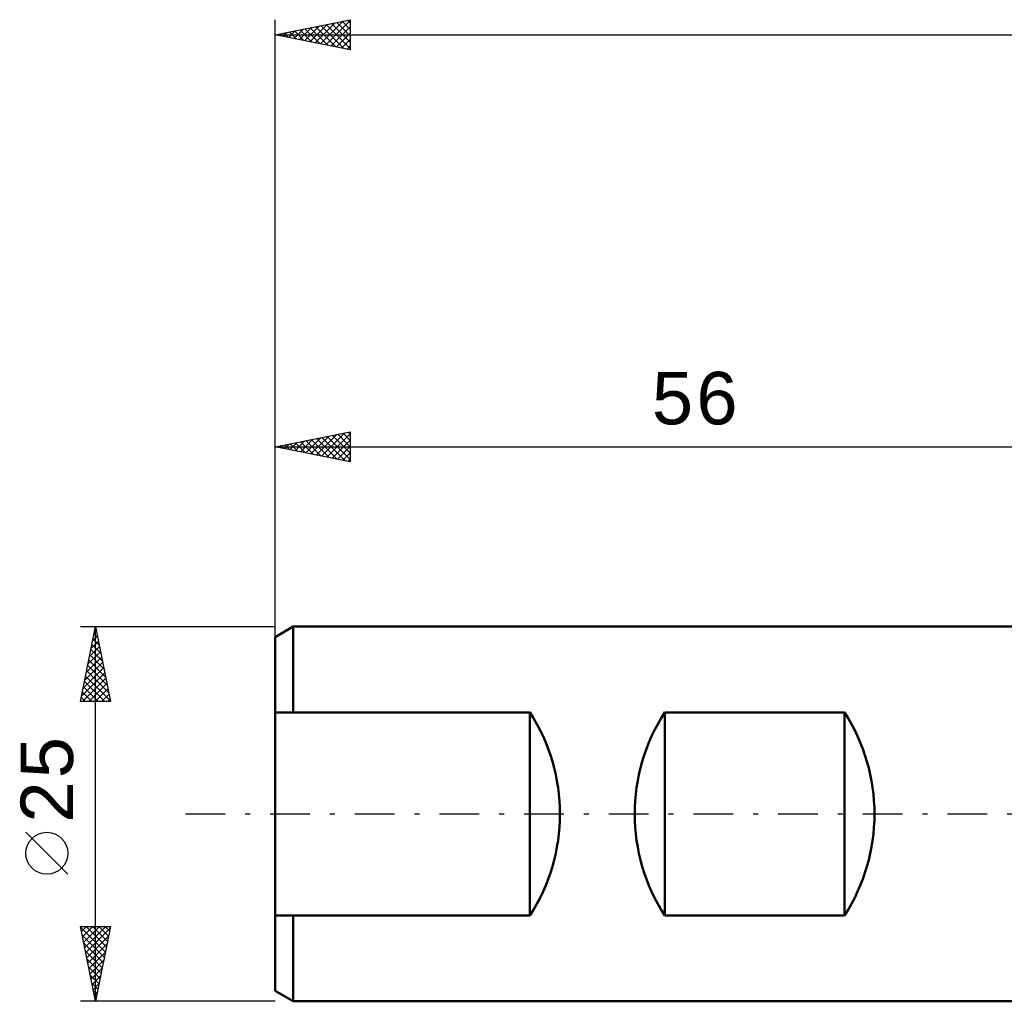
# Model space of a CAD drawing. Header units: millimetres. Extents: x -73 to 105, y -56 to 57.
# Tile 1 of 3: x -73 to -7, y -12 to 53. Entities that reach past the tile are written whole.
import ezdxf
from ezdxf.enums import TextEntityAlignment as Align

# ---------------------------------------------------------------- set-up
doc = ezdxf.new("R2010")
doc.units = ezdxf.units.MM
doc.header["$LTSCALE"] = 6.65
doc.linetypes.add('LONGDASH_DASH', pattern=[0.85, 0.4, -0.2, 0.05, -0.2])
for name, color, linetype in [('SK1', 4, 'CONTINUOUS'), ('SK2', 7, 'CONTINUOUS'), ('SK4', 2, 'LONGDASH_DASH')]:
    doc.layers.add(name, color=color, linetype=linetype)
doc.styles.get("Standard").update_dxf_attribs({"font": 'Monospac821 BT'})

msp = doc.modelspace()

# ---------------------------------------------------------------- linework, layer by layer
at = {"layer": 'SK1', "color": 4, "linetype": 'CONTINUOUS', "lineweight": 50}
for p, q in [((-54.8, 12.5), (-56, 11.807)), ((0, 12.5), (-54.8, 12.5)), ((-54.8, 12.5), (-54.8, 6.782)), ((-56, 11.807), (-56, -11.807)), ((-56, 6.782), (-39, 6.782)), ((-39, 6.782), (-39, -6.782)), ((-30, -6.782), (-30, 6.782)), ((-30, 6.782), (-18, 6.782)), ((-18, 6.782), (-18, -6.782)), ((-39, -6.782), (-56, -6.782)), ((-54.8, -12.5), (-54.8, -6.782)), ((-18, -6.782), (-30, -6.782)), ((-56, -11.807), (-54.8, -12.5)), ((-54.8, -12.5), (0, -12.5))]:
    msp.add_line(p, q, dxfattribs=at)
for centre, start, end in [((-49.5, 0), 327.14012, 32.85988), ((-19.5, 0), 147.14012, 212.85988), ((-28.5, 0), 327.14012, 32.85988)]:
    msp.add_arc(centre, 12.5, start, end, dxfattribs=at)
at = {"layer": 'SK2', "color": 7, "linetype": 'CONTINUOUS', "lineweight": 25}
for p, q in [((-56, 10.5), (-56, 53)), ((-56, 52), (-51, 53)), ((-54.035, 51.607), (-53.052, 52.59)), ((-53.681, 51.536), (-52.522, 52.696)), ((-53.328, 51.466), (-51.992, 52.802)), ((-52.974, 51.395), (-51.461, 52.908)), ((-52.955, 52.609), (-51.433, 51.087)), ((-52.621, 51.324), (-51, 52.945)), ((-52.602, 52.68), (-51, 51.078)), ((-52.248, 52.75), (-51, 51.502)), ((-51.895, 52.821), (-51, 51.926)), ((-51.541, 52.892), (-51, 52.351)), ((-51.188, 52.962), (-51, 52.775)), ((-51, 53), (-51, 51)), ((-56, 52), (52, 52)), ((-51, 51), (-56, 52)), ((-55.803, 51.961), (-55.704, 52.059)), ((-55.784, 52.043), (-55.676, 51.935)), ((-55.449, 51.89), (-55.174, 52.165)), ((-55.43, 52.114), (-55.145, 51.829)), ((-55.095, 51.819), (-54.643, 52.271)), ((-55.077, 52.185), (-54.615, 51.723)), ((-54.742, 51.748), (-54.113, 52.377)), ((-54.723, 52.255), (-54.085, 51.617)), ((-54.388, 51.678), (-53.583, 52.483)), ((-54.37, 52.326), (-53.554, 51.511)), ((-54.016, 52.397), (-53.024, 51.405)), ((-53.663, 52.467), (-52.494, 51.299)), ((-53.309, 52.538), (-51.963, 51.193)), ((-52.267, 51.253), (-51, 52.52)), ((-51.913, 51.183), (-51, 52.096)), ((-51.56, 51.112), (-51, 51.672)), ((-51.206, 51.041), (-51, 51.248)), ((-56, 11.576), (-56, 25.5)), ((-56, 24.5), (-51, 25.5)), ((-54.324, 24.165), (-53.486, 25.003)), ((-53.97, 24.094), (-52.956, 25.109)), ((-53.617, 24.023), (-52.425, 25.215)), ((-53.598, 24.98), (-52.397, 23.779)), ((-53.263, 23.953), (-51.895, 25.321)), ((-53.245, 25.051), (-51.867, 23.673)), ((-52.91, 23.882), (-51.365, 25.427)), ((-52.891, 25.122), (-51.337, 23.567)), ((-52.556, 23.811), (-51, 25.368)), ((-52.538, 25.192), (-51, 23.655)), ((-52.184, 25.263), (-51, 24.079)), ((-51.83, 25.334), (-51, 24.503)), ((-51.477, 25.405), (-51, 24.928)), ((-51.123, 25.475), (-51, 25.352)), ((-51, 25.5), (-51, 23.5)), ((-56, 24.5), (0, 24.5)), ((-51, 23.5), (-56, 24.5)), ((-55.738, 24.448), (-55.607, 24.579)), ((-55.72, 24.556), (-55.579, 24.416)), ((-55.385, 24.377), (-55.077, 24.685)), ((-55.366, 24.627), (-55.049, 24.31)), ((-55.031, 24.306), (-54.547, 24.791)), ((-55.012, 24.698), (-54.519, 24.204)), ((-54.678, 24.236), (-54.016, 24.897)), ((-54.659, 24.768), (-53.988, 24.098)), ((-54.305, 24.839), (-53.458, 23.992)), ((-53.952, 24.91), (-52.928, 23.886)), ((-52.203, 23.741), (-51, 24.943)), ((-51.849, 23.67), (-51, 24.519)), ((-51.496, 23.599), (-51, 24.095)), ((-51.142, 23.528), (-51, 23.67)), ((-69, 12.5), (-56, 12.5)), ((-69, 7.5), (-68, 12.5)), ((-68, -12.5), (-68, 12.5)), ((-68, 12.5), (-67, 7.5)), ((-68.185, 11.577), (-67.877, 11.885)), ((-68.095, 12.024), (-67.857, 11.786)), ((-68.079, 12.107), (-67.948, 12.238)), ((-68.024, 12.378), (-67.963, 12.317)), ((-68.397, 10.516), (-67.736, 11.178)), ((-68.291, 11.047), (-67.806, 11.531)), ((-68.237, 11.317), (-67.645, 10.726)), ((-68.166, 11.671), (-67.751, 11.256)), ((-68.503, 9.986), (-67.665, 10.824)), ((-68.378, 10.61), (-67.433, 9.665)), ((-68.307, 10.964), (-67.539, 10.195)), ((-68.715, 8.925), (-67.523, 10.117)), ((-68.609, 9.456), (-67.594, 10.47)), ((-68.519, 9.903), (-67.221, 8.604)), ((-68.449, 10.257), (-67.327, 9.135)), ((-68.927, 7.865), (-67.382, 9.41)), ((-68.821, 8.395), (-67.453, 9.763)), ((-68.59, 9.549), (-67.115, 8.074)), ((-68.868, 7.5), (-67.311, 9.056)), ((-68.732, 8.842), (-67.389, 7.5)), ((-68.661, 9.196), (-67.009, 7.544)), ((-68.443, 7.5), (-67.241, 8.703)), ((-68.873, 8.135), (-68.238, 7.5)), ((-68.802, 8.489), (-67.813, 7.5)), ((-68.019, 7.5), (-67.17, 8.349)), ((-67.595, 7.5), (-67.099, 7.996)), ((-67, 7.5), (-69, 7.5)), ((-68.944, 7.782), (-68.662, 7.5)), ((-67.17, 7.5), (-67.028, 7.642)), ((-69.85, -4.025), (-72.65, -1.225)), ((-68, -12.5), (-69, -7.5)), ((-69, -7.5), (-67, -7.5)), ((-68.986, -7.568), (-67.342, -9.212)), ((-68.932, -7.838), (-68.594, -7.5)), ((-68.862, -8.192), (-68.17, -7.5)), ((-68.791, -8.545), (-67.745, -7.5)), ((-68.72, -8.899), (-67.321, -7.5)), ((-68.649, -9.253), (-67.026, -7.629)), ((-68.63, -7.5), (-67.272, -8.859)), ((-68.206, -7.5), (-67.201, -8.505)), ((-67, -7.5), (-68, -12.5)), ((-67.782, -7.5), (-67.13, -8.152)), ((-67.358, -7.5), (-67.06, -7.798)), ((-68.88, -8.099), (-67.413, -9.566)), ((-68.579, -9.606), (-67.132, -8.159)), ((-68.774, -8.629), (-67.484, -9.919)), ((-68.668, -9.159), (-67.555, -10.273)), ((-68.508, -9.96), (-67.238, -8.689)), ((-68.562, -9.69), (-67.625, -10.626)), ((-68.437, -10.313), (-67.344, -9.22)), ((-68.367, -10.667), (-67.45, -9.75)), ((-68.456, -10.22), (-67.696, -10.98)), ((-68.296, -11.02), (-67.556, -10.28)), ((-68.35, -10.75), (-67.767, -11.334)), ((-68.225, -11.374), (-67.662, -10.811)), ((-68.244, -11.281), (-67.837, -11.687)), ((-68.155, -11.727), (-67.768, -11.341)), ((-68.138, -11.811), (-67.908, -12.041)), ((-68.084, -12.081), (-67.874, -11.871)), ((-68.032, -12.341), (-67.979, -12.394)), ((-68.013, -12.435), (-67.98, -12.402)), ((-56, -12.5), (-69, -12.5))]:
    msp.add_line(p, q, dxfattribs=at)
msp.add_circle((-71.25, -2.625), 1.4, dxfattribs=at)
at = {"layer": 'SK4', "color": 2, "linetype": 'LONGDASH_DASH', "lineweight": 25}
msp.add_line((-62, 0), (58, 0), dxfattribs=at)

# ---------------------------------------------------------------- texts
at = {"layer": 'SK2', "color": 7, "linetype": 'CONTINUOUS', "lineweight": 25}
msp.add_text('56', height=3.5, dxfattribs=at).set_placement((-28, 26), align=Align.CENTER)
msp.add_text('25', height=3.5, rotation=90, dxfattribs=at).set_placement((-69.5, 2.275), align=Align.CENTER)

doc.saveas('drawing.dxf')
